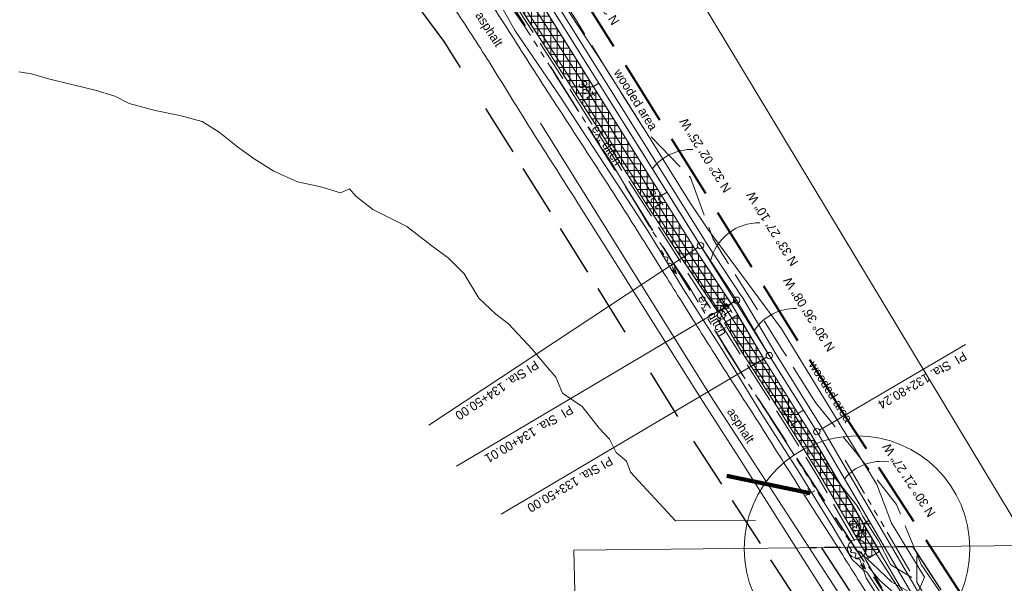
# Model space of a CAD drawing. Header units: feet. Extents: x 2433273 to 2447442, y 555003 to 575201.
# Tile 69 of 226: x 2437702 to 2438468, y 563409 to 563847. Entities that reach past the tile are written whole.
import ezdxf
from ezdxf.enums import TextEntityAlignment as Align

# ---------------------------------------------------------------- set-up
doc = ezdxf.new("R2010")
doc.units = ezdxf.units.FT
doc.header["$LTSCALE"] = 50
doc.header["$MEASUREMENT"] = 0
for name, pattern in [('cl20', [100, 5, -5, 80, -5, 5]), ('cl50', [100, 7.5, -7.5, 70, -7.5, 7.5]), ('constlimit', [0.85, 0.65, -0.1, -0.1]), ('DASHED2', [0.374999, 0.25, -0.125]), ('DGN Style 2', [484.236387, 290.541832, -193.694555]), ('DGN Style 3', [677.930942, 484.236387, -193.694555]), ('esmtshpr', [5.35, 1, -0.175, -0.175, 4]), ('esmtuex', [4.65, 0.8, -0.275, -0.275, 0.8, -0.3, 0.8, -0.3, 0.8, -0.3]), ('fencepr', [1, 0.925, 0.075]), ('rowex', [4.85, 0.8, -0.375, -0.375, 0.8, -0.3, 0.8, -0.3, 0.8, -0.3]), ('stream', [1.4, 0.7, -0.1, 0.1, -0.1, 0.1, -0.1, 0.1, -0.1]), ('treert', [0.3, -0.15, -0.15])]:
    doc.linetypes.add(name, pattern=pattern)
for name, color, linetype, lineweight in [('DR_P_Ditch', 133, 'stream', 13), ('DR_X_Ditch', 133, 'stream', 0), ('DR_X_Flow_Arrow', 151, 'Continuous', 0), ('DV_X_Property_Line', 7, 'Continuous', 0), ('GE_P_CL_50', 7, 'cl50', 13), ('PV_P_Bikeway', 193, 'Continuous', 13), ('PV_X_EOP', 7, 'DGN Style 3', 0), ('RD_P_Fence', 230, 'fencepr', 13), ('RD_X_GR_Rt', 97, 'Continuous', 0), ('RW_P_Const_Limits', 120, 'constlimit', 0), ('RW_P_Esmt_SH', 193, 'esmtshpr', 40), ('RW_X_CL_20', 6, 'cl20', 0), ('RW_X_Esmt_U', 6, 'esmtuex', 30), ('RW_X_Fee_RW', 6, 'rowex', 30), ('SN_X_Public', 3, 'Continuous', 0), ('SV_X_Break_Lines', 4, 'DGN Style 2', 0), ('SV_X_Text', 7, 'Continuous', 0), ('UT_X_Electric_Cells', 1, 'Continuous', 0), ('UT_X_Overhead_Electric', 1, 'Continuous', 0), ('UT_X_Telecom_Cells', 30, 'Continuous', 0), ('VG_P_Cells', 3, 'Continuous', 13), ('VG_X_Tree_Line_Rt', 3, 'treert', 0)]:
    doc.layers.add(name, color=color, linetype=linetype, lineweight=lineweight)
doc.layers.add('GK_Visualization', color=30, linetype='Continuous', lineweight=13, plot=False)
doc.styles.add('Slanted-Normal LS 0.50', font='font31.shx', dxfattribs={"height": 0.14})
doc.styles.add('Slanted-Normal LS 0.50_0', font='font31.shx')
doc.styles.add('Style-font30', font='font30.shx')
doc.styles.add('Style-font31', font='font31.shx')
doc.dimstyles.new('Dec-0  Slanted', dxfattribs={"dimscale": 50, "dimtxt": 0.14, "dimasz": 0.14, "dimexe": 0.07, "dimexo": 0.07, "dimgap": 0.07, "dimtad": 1, "dimdec": 0, "dimzin": 3, "dimdsep": 46, "dimtxsty": 'Slanted-Normal LS 0.50_0', "dimcen": 0.09, "dimclrd": 97, "dimclre": 97, "dimclrt": 7, "dimadec": 0, "dimazin": 3, "dimtfac": 1, "dimtdec": 0, "dimtofl": 0, "dimtmove": 1, "dimatfit": 1, "dimfxl": 1, "dimtzin": 3, "dimlwd": 0, "dimlwe": 0, "dimarcsym": 0})

# ---------------------------------------------------------------- blocks, each defined once
blk = doc.blocks.new('X_61')
at = {"layer": 'GK_Visualization', "color": 1, "linetype": 'Continuous', "lineweight": 0}
for p, q in [((-0.07, -0.07), (0.07, 0.07)), ((-0.07, 0.07), (0.07, -0.07))]:
    blk.add_line(p, q, dxfattribs=at)
blk = doc.blocks.new('DFL-X_18')
at = {"layer": 'DR_X_Flow_Arrow', "color": 151, "linetype": 'Continuous', "lineweight": 0, "flags": 128}
blk.add_lwpolyline([(-0.08, -0.021), (0, 0), (-0.08, 0.022)], dxfattribs=at)
at = {"layer": 'DR_X_Flow_Arrow', "color": 151, "linetype": 'Continuous', "lineweight": 0}
blk.add_open_spline([(0, 0), (-0.028, 0), (-0.055, 0), (-0.083, 0), (-0.094, 0), (-0.105, 0.005), (-0.116, 0.008), (-0.123, 0.01), (-0.13, 0.013), (-0.137, 0.015), (-0.155, 0.02), (-0.164, -0.02), (-0.179, -0.022), (-0.197, -0.024), (-0.213, 0.018), (-0.228, 0.019), (-0.244, 0.021), (-0.265, -0.028), (-0.284, -0.022), (-0.291, -0.019), (-0.287, 0.001), (-0.295, 0.001), (-0.313, 0), (-0.332, 0), (-0.35, 0)], degree=3, knots=[0, 0, 0, 0, 0.203531, 0.203531, 0.203531, 0.286234, 0.286234, 0.286234, 0.340272, 0.340272, 0.340272, 0.477755, 0.477755, 0.477755, 0.633727, 0.633727, 0.633727, 0.804111, 0.804111, 0.804111, 0.865463, 0.865463, 0.865463, 1, 1, 1, 1], dxfattribs=at)
blk = doc.blocks.new('DFL-X_19')
at = {"layer": 'DR_X_Flow_Arrow', "color": 151, "linetype": 'Continuous', "lineweight": 0, "flags": 128}
blk.add_lwpolyline([(-0.08, -0.021), (0, 0), (-0.08, 0.022)], dxfattribs=at)
at = {"layer": 'DR_X_Flow_Arrow', "color": 151, "linetype": 'Continuous', "lineweight": 0}
blk.add_open_spline([(0, 0), (-0.028, 0), (-0.055, 0), (-0.083, 0), (-0.094, 0), (-0.105, 0.005), (-0.116, 0.008), (-0.123, 0.01), (-0.13, 0.013), (-0.137, 0.015), (-0.155, 0.02), (-0.164, -0.02), (-0.179, -0.022), (-0.197, -0.024), (-0.213, 0.018), (-0.228, 0.02), (-0.244, 0.021), (-0.265, -0.028), (-0.284, -0.022), (-0.291, -0.019), (-0.287, 0.001), (-0.295, 0.001), (-0.313, 0), (-0.332, 0), (-0.35, 0)], degree=3, knots=[0, 0, 0, 0, 0.203531, 0.203531, 0.203531, 0.286234, 0.286234, 0.286234, 0.340272, 0.340272, 0.340272, 0.477755, 0.477755, 0.477755, 0.633727, 0.633727, 0.633727, 0.804111, 0.804111, 0.804111, 0.865463, 0.865463, 0.865463, 1, 1, 1, 1], dxfattribs=at)
blk = doc.blocks.new('X_163')
at = {"layer": 'GK_Visualization', "color": 1, "linetype": 'Continuous', "lineweight": 0}
for p, q in [((-0.07, -0.07), (0.07, 0.07)), ((-0.07, 0.07), (0.07, -0.07))]:
    blk.add_line(p, q, dxfattribs=at)
blk = doc.blocks.new('X_164')
at = {"layer": 'GK_Visualization', "color": 1, "linetype": 'Continuous', "lineweight": 0}
for p, q in [((-0.07, -0.07), (0.07, 0.07)), ((-0.07, 0.07), (0.07, -0.07))]:
    blk.add_line(p, q, dxfattribs=at)
blk = doc.blocks.new('X_165')
at = {"layer": 'GK_Visualization', "color": 1, "linetype": 'Continuous', "lineweight": 0}
for p, q in [((-0.07, -0.07), (0.07, 0.07)), ((-0.07, 0.07), (0.07, -0.07))]:
    blk.add_line(p, q, dxfattribs=at)
blk = doc.blocks.new('TELP_12')
at = {"layer": 'UT_X_Telecom_Cells', "color": 30, "linetype": 'Continuous', "lineweight": 0}
for p, q in [((0.12, 0.15), (-0.04, 0.15)), ((0.04, 0.15), (-0.04, -0.15))]:
    blk.add_line(p, q, dxfattribs=at)
blk.add_circle((0, 0), 0.065, dxfattribs=at)
blk = doc.blocks.new('PP_26')
at = {"layer": 'UT_X_Electric_Cells', "color": 1, "linetype": 'Continuous', "lineweight": 0}
for p, q in [((0.043, 0.16), (-0.037, -0.14)), ((0.043, 0.16), (0.085, 0.16)), ((0.026, 0.096), (0.085, 0.096))]:
    blk.add_line(p, q, dxfattribs=at)
blk.add_circle((0, 0), 0.065, dxfattribs=at)
at = {"layer": 'UT_X_Electric_Cells', "color": 1, "linetype": 'Continuous', "lineweight": 0, "extrusion": (0, 0, -1)}
blk.add_arc((-0.086, 0.128), 0.0319, 88.8767, 271.1233, dxfattribs=at)
blk = doc.blocks.new('SGN1P_4')
at = {"layer": 'SN_X_Public', "color": 3, "linetype": 'Continuous', "lineweight": 0}
for p, q in [((0, 0), (-0.08, 0)), ((0, 0.08), (0, -0.08))]:
    blk.add_line(p, q, dxfattribs=at)

msp = doc.modelspace()

# ---------------------------------------------------------------- hatches: boundary and pattern name
at = {"layer": 'VG_P_Cells', "lineweight": 0}
h = msp.add_hatch(dxfattribs=at)
h.set_pattern_fill('ANSI37', color=256, scale=40, angle=45, style=0)
h.paths.add_polyline_path([(2438227.28, 563668.88), (2438052.74, 563947.76), (2438036.6, 563937.66), (2438054.38, 563913.39), (2438081.68, 563871.49), (2438108.75, 563829.45), (2438135.82, 563787.4), (2438162.88, 563745.36), (2438189.94, 563703.31), (2438217.01, 563661.27), (2438245.15, 563619.89), (2438255.4, 563626.31)])
h = msp.add_hatch(dxfattribs=at)
h.set_pattern_fill('ANSI37', color=256, scale=40, angle=45, style=0)
h.paths.add_polyline_path([(2438317.93, 563524.04), (2438280.81, 563583.35), (2438260.49, 563617.7), (2438250.32, 563611.33), (2438263.45, 563589.12), (2438271.14, 563577.17), (2438298.21, 563535.13), (2438324.45, 563493.1), (2438349.72, 563449.96), (2438362.36, 563428.39), (2438370.98, 563433.44), (2438370.99, 563433.44)])

# ---------------------------------------------------------------- linework, layer by layer
at = {"linetype": 'DASHED2', "ltscale": 1.000002}
msp.add_line((2438396.83, 563437.28), (2438316.24, 563436.43), dxfattribs=at)
at = {"layer": 'DR_P_Ditch', "flags": 128}
msp.add_lwpolyline([(2438394.58, 563418.29), (2438369.31, 563461.43), (2438344.04, 563504.57)], dxfattribs=at)
at = {"layer": 'DR_X_Ditch', "flags": 128}
for points in [[(2438174.09, 563716.52), (2438161.5, 563737.26), (2438127.28, 563790.67), (2438094.44, 563842.44), (2438067.62, 563881.5), (2438035.09, 563930.28), (2438028.85, 563937.24)], [(2438174.09, 563716.52), (2438193.2, 563684.09), (2438222.62, 563639.81), (2438250.7, 563591.99), (2438282.75, 563542.54), (2438310.64, 563498.87), (2438339.25, 563453.54), (2438358.71, 563426.07), (2438370.9, 563411.18), (2438387.94, 563396.19), (2438393.8, 563390.86), (2438394.24, 563388.32), (2438396.34, 563388.3), (2438398.35, 563386.65), (2438402.82, 563378.77), (2438404.83, 563368.38), (2438410.84, 563355), (2438410.66, 563347.99), (2438426.06, 563323.78), (2438426.94, 563322.08)]]:
    msp.add_lwpolyline(points, dxfattribs=at)
at = {"layer": 'DV_X_Property_Line'}
for p, q in [((2437701.09, 563806.61), (2437711, 563805.12)), ((2437711, 563805.12), (2437724.22, 563801.31)), ((2437724.22, 563801.31), (2437727.48, 563800.51)), ((2437727.48, 563800.51), (2437760.63, 563792.38)), ((2437760.63, 563792.38), (2437775.85, 563787.7)), ((2437775.85, 563787.7), (2437787, 563782.07)), ((2437787, 563782.07), (2437807.28, 563776.47)), ((2437807.28, 563776.47), (2437826.53, 563772.77)), ((2437826.53, 563772.77), (2437843.76, 563768.1)), ((2437843.76, 563768.1), (2437856.96, 563759.63)), ((2437856.96, 563759.63), (2437871.19, 563748.29)), ((2437871.19, 563748.29), (2437884.39, 563738.87)), ((2437884.39, 563738.87), (2437899.62, 563729.45)), ((2437899.62, 563729.45), (2437917.88, 563720.99)), ((2437917.88, 563720.99), (2437936.12, 563717.29)), ((2437936.12, 563717.29), (2437951.33, 563712.61)), ((2437951.33, 563712.61), (2437958.4, 563715.5)), ((2437958.4, 563715.5), (2437963.5, 563709.82)), ((2437963.5, 563709.82), (2437976.71, 563699.45)), ((2437976.71, 563699.45), (2438003.08, 563686.28)), ((2438003.08, 563686.28), (2438021.38, 563672.13)), ((2438021.38, 563672.13), (2438035.6, 563661.76)), ((2438035.6, 563661.76), (2438047.8, 563649.48)), ((2438047.8, 563649.48), (2438059.03, 563630.54)), ((2438059.03, 563630.54), (2438072.25, 563618.27)), ((2438072.25, 563618.27), (2438082.13, 563610.63)), ((2438082.13, 563610.63), (2438100.72, 563590.88)), ((2438100.72, 563590.88), (2438110.9, 563578.58)), ((2438110.9, 563578.58), (2438119.05, 563569.13)), ((2438119.05, 563569.13), (2438124.17, 563556.82)), ((2438124.17, 563556.82), (2438139.41, 563546.45)), ((2438139.41, 563546.45), (2438152.65, 563529.43)), ((2438152.65, 563529.43), (2438160.79, 563520.93)), ((2438160.79, 563520.93), (2438165.9, 563510.51)), ((2438165.9, 563510.51), (2438174.04, 563503.9)), ((2438174.04, 563503.9), (2438177.11, 563495.38)), ((2438177.11, 563495.38), (2438212.13, 563457.43)), ((2438212.13, 563457.43), (2438274.33, 563457.69)), ((2438847.09, 563442.02), (2438132.96, 563434.5)), ((2438152.56, 562640.28), (2438132.96, 563434.5))]:
    msp.add_line(p, q, dxfattribs=at)
at = {"layer": 'GE_P_CL_50'}
for p, q in [((2438231.57, 563671.45), (2438051.49, 563959.19)), ((2438259.64, 563628.96), (2438231.57, 563671.45)), ((2438285.1, 563585.92), (2438259.64, 563628.96)), ((2438322.11, 563526.77), (2438285.1, 563585.92)), ((2438451.46, 563305.92), (2438322.11, 563526.77))]:
    msp.add_line(p, q, dxfattribs=at)
at = {"layer": 'GE_P_CL_50', "linetype": 'Continuous'}
for p, q in [((2438152.47, 563797.83), (2438148.24, 563795.18)), ((2438205.53, 563713.06), (2438201.29, 563710.41)), ((2438229.48, 563670.07), (2438020.07, 563531.71)), ((2438257.49, 563627.69), (2438041.65, 563500.03)), ((2438259.64, 563628.96), (2438255.34, 563626.41)), ((2438437.89, 563594.59), (2438324.27, 563528.04)), ((2438282.95, 563584.65), (2438076.53, 563462.56)), ((2438311.63, 563543.53), (2438307.39, 563540.87)), ((2438362.66, 563457.54), (2438358.35, 563455.01))]:
    msp.add_line(p, q, dxfattribs=at)
for centre in [(2438231.57, 563671.45), (2438259.64, 563628.96), (2438285.1, 563585.92), (2438322.11, 563526.77)]:
    msp.add_circle(centre, 2.5, dxfattribs=at)
at = {"layer": 'GE_P_CL_50', "linetype": 'Continuous', "extrusion": (0, 0, -1)}
for centre, radius, start, end in [((-2438224.75, 563707.73), 38.55, 37.50521, 91.43229), ((-2438276.87, 563650.6), 38.55, 13.51877, 91.43229), ((-2438305.43, 563584.03), 38.55, 33.98936, 91.43229), ((-2438372.58, 563465.9), 37.79, 39.87457, 98.44725)]:
    msp.add_arc(centre, radius, start, end, dxfattribs=at)
at = {"layer": 'GK_Visualization', "color": 1, "flags": 128}
msp.add_lwpolyline([(2438832.38, 562716.15), (2438798.19, 562768.53), (2438737, 562891.28), (2438516.53, 563228.98), (2438451.46, 563305.92), (2438322.11, 563526.77), (2438051.49, 563959.19, 0.050315), (2438044.1, 563968.71), (2437880.68, 564140.54), (2437633.61, 564452.55)], format="xyb", dxfattribs=at)
msp.add_lwpolyline([(2438285.1, 563585.92), (2438259.64, 563628.96), (2438231.57, 563671.45)], dxfattribs=at)
at = {"layer": 'PV_P_Bikeway'}
for p, q in [((2438235.86, 563674.01), (2438055.73, 563961.84)), ((2438227.28, 563668.88), (2438047.25, 563956.54)), ((2438255.35, 563626.39), (2438227.28, 563668.88)), ((2438263.81, 563631.72), (2438235.74, 563674.2)), ((2438289.4, 563588.46), (2438263.94, 563631.51)), ((2438280.81, 563583.35), (2438255.35, 563626.39)), ((2438326.35, 563529.43), (2438289.39, 563588.49)), ((2438289.47, 563588.35), (2438289.39, 563588.49)), ((2438317.93, 563524.04), (2438280.81, 563583.35)), ((2438280.86, 563583.26), (2438280.81, 563583.35)), ((2438447.37, 563303.03), (2438317.8, 563524.25)), ((2438326.43, 563529.31), (2438326.35, 563529.43)), ((2438455.64, 563308.73), (2438326.43, 563529.31))]:
    msp.add_line(p, q, dxfattribs=at)
at = {"layer": 'PV_X_EOP', "flags": 128}
msp.add_lwpolyline([(2439040.14, 562309.3), (2439009.78, 562355.16), (2438971.34, 562413.47), (2438913.66, 562502.63), (2438858.72, 562587.13), (2438808.67, 562663.22), (2438771.18, 562721.04), (2438722.9, 562795.76), (2438682.95, 562856.26), (2438650.33, 562905.47), (2438611.11, 562965.48), (2438578.61, 563014.82), (2438534.35, 563081.25), (2438489.74, 563150.12), (2438459.1, 563197.43), (2438407.04, 563277.71), (2438370.55, 563334.35), (2438335.96, 563389.2), (2438298.93, 563447.36), (2438261.83, 563505.93), (2438231.63, 563553.18), (2438195.03, 563611.06), (2438162.75, 563662.18), (2438137.43, 563702.51)], dxfattribs=at)
at = {"layer": 'PV_X_EOP'}
for points, knots in [([(2437738.68, 564441.35), (2437720.9, 564441.13), (2437703.13, 564440.92), (2437685.35, 564440.71), (2437668.56, 564440.51), (2437651.78, 564439.93), (2437634.99, 564439.67), (2437617.86, 564439.4), (2437600.73, 564439.47), (2437583.6, 564439.24), (2437563.34, 564438.98), (2437543.08, 564438.4), (2437522.83, 564437.92), (2437506.58, 564437.54), (2437490.35, 564436.67), (2437474.12, 564435.8), (2437461.69, 564435.14), (2437449.61, 564432.12), (2437437.43, 564429), (2437427.84, 564426.54), (2437419.51, 564423.22), (2437411.47, 564415.29), (2437404.31, 564408.23), (2437401.14, 564400.03), (2437400.27, 564391.69), (2437399.58, 564385.08), (2437400.88, 564377.83), (2437404.34, 564371.38), (2437407.05, 564366.35), (2437409.78, 564361.77), (2437414.16, 564358.52), (2437418.57, 564355.24), (2437422.98, 564352.16), (2437427.57, 564349.24), (2437442.23, 564339.91), (2437456.8, 564330.46), (2437471.58, 564321.33), (2437486.7, 564311.99), (2437501.8, 564302.64), (2437516.98, 564293.4), (2437532.81, 564283.78), (2437548.7, 564274.25), (2437564.52, 564264.6), (2437581.06, 564254.5), (2437597.57, 564244.35), (2437614.12, 564234.27), (2437628.9, 564225.26), (2437643.68, 564216.26), (2437658.47, 564207.25), (2437675.31, 564196.99), (2437692.15, 564186.71), (2437709, 564176.44), (2437724.77, 564166.84), (2437740.63, 564157.4), (2437756.41, 564147.81), (2437773.76, 564137.27), (2437791.07, 564126.66), (2437808.19, 564115.76), (2437822.45, 564106.67), (2437836.71, 564097.59), (2437850.97, 564088.5), (2437865.18, 564078.28), (2437879.39, 564068.06), (2437893.6, 564057.83), (2437906.73, 564046.82), (2437919.87, 564035.8), (2437933, 564024.79), (2437946.01, 564012.17), (2437959.03, 563999.55), (2437972.04, 563986.93), (2437983.58, 563973.64), (2437995.13, 563960.35), (2438006.67, 563947.06), (2438018.72, 563930.8), (2438030.78, 563914.53), (2438042.84, 563898.27), (2438052.04, 563884.46), (2438061.24, 563870.65), (2438070.45, 563856.84), (2438081.36, 563840.47), (2438091.62, 563823.66), (2438102.32, 563807.15), (2438111.24, 563793.38), (2438120.16, 563779.61), (2438129.09, 563765.84), (2438139.84, 563749.28), (2438150.66, 563732.76), (2438161.38, 563716.17), (2438171.62, 563700.32), (2438181.62, 563684.32), (2438191.65, 563668.33), (2438200.74, 563653.83), (2438209.82, 563639.31), (2438218.91, 563624.81), (2438227.94, 563610.41), (2438236.97, 563596.01), (2438246.02, 563581.63), (2438256.07, 563565.67), (2438266.52, 563549.97), (2438276.63, 563534.04), (2438287.44, 563517.02), (2438298.1, 563499.9), (2438308.91, 563482.88), (2438319.89, 563465.61), (2438331.01, 563448.42), (2438341.94, 563431.12), (2438351.22, 563416.44), (2438360.47, 563401.74), (2438369.72, 563387.04), (2438379.78, 563371.04), (2438389.69, 563354.94), (2438399.85, 563339.01), (2438411.76, 563320.35), (2438423.98, 563301.89), (2438435.99, 563283.3), (2438447.16, 563266.03), (2438458.31, 563248.75), (2438469.48, 563231.48), (2438479.92, 563215.33), (2438490.32, 563199.15), (2438500.89, 563183.08), (2438510.59, 563168.34), (2438520.32, 563153.62), (2438530.04, 563138.88), (2438540.36, 563123.21), (2438550.71, 563107.55), (2438561.01, 563091.86), (2438570.87, 563076.84), (2438580.36, 563061.59), (2438590.09, 563046.49), (2438600.15, 563030.88), (2438610.24, 563015.29), (2438620.3, 562999.68), (2438629.84, 562984.86), (2438639.27, 562969.97), (2438648.82, 562955.15), (2438658.88, 562939.55), (2438669.25, 562924.16), (2438679.37, 562908.59), (2438689.76, 562892.59), (2438699.94, 562876.45), (2438710.33, 562860.45), (2438720.18, 562845.3), (2438730.45, 562830.42), (2438740.2, 562815.21), (2438750.07, 562799.84), (2438759.91, 562784.45), (2438769.74, 562769.05), (2438779.89, 562753.17), (2438790.02, 562737.29), (2438800.16, 562721.41), (2438809.45, 562706.87), (2438818.77, 562692.35), (2438828.16, 562677.88), (2438838.5, 562661.93), (2438848.97, 562646.06), (2438859.42, 562630.18), (2438871.62, 562611.63), (2438884.06, 562593.24), (2438896.14, 562574.62), (2438907.46, 562557.18), (2438918.7, 562539.69), (2438929.95, 562522.21), (2438942.38, 562502.9), (2438954.78, 562483.58), (2438967.22, 562464.28), (2438977.57, 562448.22), (2438988.15, 562432.32), (2438998.56, 562416.3), (2439008.97, 562400.27), (2439018.91, 562383.94), (2439029.48, 562368.02), (2439039.3, 562353.25), (2439049.12, 562338.48), (2439058.94, 562323.71)], [0, 0, 0, 0, 0.008391, 0.008391, 0.008391, 0.016317, 0.016317, 0.016317, 0.024404, 0.024404, 0.024404, 0.033969, 0.033969, 0.033969, 0.041641, 0.041641, 0.041641, 0.047512, 0.047512, 0.047512, 0.052131, 0.052131, 0.052131, 0.056242, 0.056242, 0.056242, 0.059501, 0.059501, 0.059501, 0.062047, 0.062047, 0.062047, 0.064614, 0.064614, 0.064614, 0.072814, 0.072814, 0.072814, 0.081201, 0.081201, 0.081201, 0.089946, 0.089946, 0.089946, 0.099094, 0.099094, 0.099094, 0.107266, 0.107266, 0.107266, 0.116579, 0.116579, 0.116579, 0.125294, 0.125294, 0.125294, 0.134876, 0.134876, 0.134876, 0.142857, 0.142857, 0.142857, 0.285714, 0.285714, 0.285714, 0.428571, 0.428571, 0.428571, 0.571429, 0.571429, 0.571429, 0.714286, 0.714286, 0.714286, 0.857143, 0.857143, 0.857143, 0.860938, 0.860938, 0.860938, 0.865439, 0.865439, 0.865439, 0.869191, 0.869191, 0.869191, 0.873707, 0.873707, 0.873707, 0.878023, 0.878023, 0.878023, 0.881937, 0.881937, 0.881937, 0.885824, 0.885824, 0.885824, 0.890137, 0.890137, 0.890137, 0.894749, 0.894749, 0.894749, 0.899429, 0.899429, 0.899429, 0.903401, 0.903401, 0.903401, 0.907724, 0.907724, 0.907724, 0.912786, 0.912786, 0.912786, 0.917489, 0.917489, 0.917489, 0.921887, 0.921887, 0.921887, 0.925923, 0.925923, 0.925923, 0.930216, 0.930216, 0.930216, 0.934324, 0.934324, 0.934324, 0.938571, 0.938571, 0.938571, 0.942602, 0.942602, 0.942602, 0.946847, 0.946847, 0.946847, 0.95121, 0.95121, 0.95121, 0.955343, 0.955343, 0.955343, 0.959521, 0.959521, 0.959521, 0.963829, 0.963829, 0.963829, 0.967775, 0.967775, 0.967775, 0.972122, 0.972122, 0.972122, 0.977199, 0.977199, 0.977199, 0.981954, 0.981954, 0.981954, 0.987205, 0.987205, 0.987205, 0.991573, 0.991573, 0.991573, 0.995944, 0.995944, 0.995944, 1, 1, 1, 1]), ([(2438137.43, 563702.51), (2438126.74, 563719.3), (2438116.06, 563736.09), (2438105.37, 563752.87), (2438092.42, 563773.23), (2438079.91, 563793.87), (2438067.07, 563814.31), (2438058.16, 563828.49), (2438048.99, 563842.49), (2438039.76, 563856.46), (2438030.12, 563871.06), (2438019.94, 563885.26), (2438009.64, 563899.41), (2437999.36, 563913.55), (2437988.53, 563927.21), (2437977.24, 563940.58), (2437966.29, 563953.55), (2437954.76, 563965.91), (2437942.75, 563977.91), (2437931.54, 563989.12), (2437920.07, 563999.98), (2437908.07, 564010.33), (2437896.37, 564020.43), (2437884.45, 564030.17), (2437872.24, 564039.63), (2437859.74, 564049.32), (2437847.14, 564058.81), (2437834.15, 564067.82), (2437820.05, 564077.59), (2437805.85, 564087.18), (2437791.2, 564096.07), (2437775.94, 564105.32), (2437760.64, 564114.52), (2437745.38, 564123.79), (2437721.9, 564138.04), (2437698.44, 564152.32), (2437674.95, 564166.56), (2437659.3, 564176.05), (2437643.6, 564185.46), (2437627.96, 564194.97), (2437611.39, 564205.04), (2437594.84, 564215.13), (2437578.28, 564225.21), (2437562.38, 564234.89), (2437546.47, 564244.57), (2437530.59, 564254.28), (2437515.22, 564263.68), (2437500.06, 564273.44), (2437484.76, 564282.96), (2437470.18, 564292.03), (2437455.61, 564301.09), (2437441.01, 564310.12), (2437425.31, 564319.83), (2437409.61, 564329.55), (2437393.8, 564339.08), (2437379.17, 564347.89), (2437364.54, 564356.71), (2437349.91, 564365.53)], [0, 0, 0, 0, 0.056986, 0.056986, 0.056986, 0.126095, 0.126095, 0.126095, 0.17404, 0.17404, 0.17404, 0.224113, 0.224113, 0.224113, 0.274119, 0.274119, 0.274119, 0.322632, 0.322632, 0.322632, 0.367949, 0.367949, 0.367949, 0.412131, 0.412131, 0.412131, 0.457368, 0.457368, 0.457368, 0.506433, 0.506433, 0.506433, 0.557556, 0.557556, 0.557556, 0.636206, 0.636206, 0.636206, 0.688628, 0.688628, 0.688628, 0.744142, 0.744142, 0.744142, 0.797454, 0.797454, 0.797454, 0.849065, 0.849065, 0.849065, 0.898219, 0.898219, 0.898219, 0.951081, 0.951081, 0.951081, 1, 1, 1, 1])]:
    msp.add_open_spline(points, degree=3, knots=knots, dxfattribs=at)
at = {"layer": 'RD_P_Fence'}
for p, q in [((2438399.9, 563409.82), (2438399.78, 563429.82)), ((2438420.12, 563375.3), (2438399.9, 563409.82))]:
    msp.add_line(p, q, dxfattribs=at)
at = {"layer": 'RD_X_GR_Rt', "flags": 128}
msp.add_lwpolyline([(2438420.7, 563317.42), (2438396.88, 563354.8), (2438373.85, 563391.95), (2438363.77, 563407.64), (2438360.46, 563413.14), (2438358.37, 563419.02), (2438357.27, 563422.65)], dxfattribs=at)
at = {"layer": 'RW_P_Const_Limits'}
msp.add_line((2438441.5, 563367.71), (2438403.23, 563423.35), dxfattribs=at)
at = {"layer": 'RW_P_Const_Limits', "flags": 128}
for points in [[(2438372.55, 563405.39), (2438360.2, 563426.82), (2438322.73, 563492.09), (2438296.51, 563534.07), (2438247.81, 563609.73), (2438242.4, 563618.14), (2438161.19, 563744.27), (2438107.07, 563828.37), (2438052.71, 563912.3), (2438034.99, 563936.47), (2438029.07, 563944.55), (2438025.59, 563949.3), (2438000.36, 563979.12), (2437985.5, 564000.18)], [(2438320.97, 563549.34), (2438320.97, 563549.34), (2438294.44, 563591.72), (2438267.92, 563634.11), (2438241.39, 563676.49), (2438223.73, 563724.46), (2438188.31, 563761.3), (2438161.6, 563803.46), (2438135.29, 563846.03), (2438108.91, 563888.16), (2438086.75, 563933.65)], [(2438403.23, 563423.35), (2438384.12, 563470.1), (2438353.1, 563509.88), (2438320.97, 563549.34)]]:
    msp.add_lwpolyline(points, dxfattribs=at)
at = {"layer": 'RW_P_Const_Limits'}
msp.add_point((2438216.61, 563603.5), dxfattribs=at)
at = {"layer": 'RW_P_Esmt_SH'}
for p, q in [((2438343.18, 563540.24), (2438068.13, 563979.72)), ((2438987.96, 562552.62), (2438343.18, 563540.24))]:
    msp.add_line(p, q, dxfattribs=at)
at = {"layer": 'RW_X_CL_20'}
for p, q in [((2438239.38, 563554.52), (2438057, 563847.14)), ((2438239.38, 563554.52), (2438057, 563847.14)), ((2439330.9, 561875.89), (2438239.32, 563554.6)), ((2439330.9, 561875.89), (2438239.32, 563554.6))]:
    msp.add_line(p, q, dxfattribs=at)
at = {"layer": 'RW_X_Esmt_U'}
for p, q in [((2438325.64, 563436.53), (2439337.6, 561880.25)), ((2438396.72, 563437.28), (2439387.9, 561912.96))]:
    msp.add_line(p, q, dxfattribs=at)
at = {"layer": 'RW_X_Fee_RW'}
for p, q in [((2438032.14, 563830.29), (2437906.92, 563998.29)), ((2438264.63, 563570.71), (2438081.74, 563864.14)), ((2438214.01, 563538.49), (2438032.14, 563830.29)), ((2439355.99, 561892.33), (2438264.63, 563570.71)), ((2439305.8, 561859.44), (2438214.01, 563538.49))]:
    msp.add_line(p, q, dxfattribs=at)
at = {"layer": 'SV_X_Break_Lines', "flags": 128}
for points in [[(2439939.08, 561027.64), (2439937, 561031.11), (2439929.28, 561042.55), (2439926.83, 561045.99), (2439928.12, 561046.65), (2439932.48, 561040.81), (2439939.08, 561031.11), (2439940.5, 561028.44), (2434762.32, 569617.07), (2434766.17, 569570.35), (2434771.59, 569523.5), (2434776.6, 569483.36), (2434783.98, 569457.22), (2434788.63, 569439.84), (2434794.69, 569434.9), (2434798.31, 569432.92), (2434803.06, 569435.73), (2434809.38, 569440.3), (2434807.88, 569450.49), (2434802.86, 569461.6), (2434798.94, 569493.67), (2434795.84, 569520.55), (2434790.67, 569569.8), (2434788.76, 569594.66)], [(2438170.74, 563713.64), (2438156.92, 563734.54), (2438122.52, 563787.01), (2438087.3, 563838.61), (2438064.53, 563879.44), (2438031.48, 563925.06), (2438006.43, 563960.43), (2437999.09, 563971.65), (2437998.96, 563983.88), (2437986.01, 563999.14), (2437962.16, 564024.03), (2437956.63, 564026.65), (2437925.35, 564052.11), (2437905.2, 564066.61), (2437889.66, 564074.13), (2437864.82, 564089.32), (2437843.04, 564104.46)], [(2438185.08, 563725.96), (2438174.38, 563742.68), (2438139.28, 563799.45), (2438106.5, 563849.87), (2438085.06, 563881.94), (2438044.26, 563935.38), (2438043.25, 563937.48), (2438030.17, 563945.65), (2438025.24, 563941.04)], [(2438395.94, 563413.29), (2438379.59, 563423.28), (2438370.12, 563441.89), (2438357.95, 563460.72), (2438355.56, 563465.39), (2438353.32, 563469.36), (2438333.07, 563494.94), (2438308.49, 563533.72), (2438281.9, 563575.87), (2438263.5, 563603.83), (2438235.66, 563645.51), (2438205.48, 563692.28), (2438185.08, 563725.96)], [(2438170.74, 563713.64), (2438190.56, 563683.06), (2438218, 563637.73), (2438248.53, 563590.6), (2438279.18, 563540.41), (2438307.46, 563496.26), (2438334.82, 563452.18), (2438349.66, 563427.26), (2438358.37, 563419.02), (2438361.08, 563417.59), (2438370.57, 563402.88), (2438378.21, 563394.04), (2438380.94, 563386.49), (2438389.21, 563372.57), (2438392.49, 563368.49), (2438406.34, 563346.75), (2438409.47, 563341.2), (2438417.79, 563327.85), (2438419.89, 563323.92), (2438424.63, 563314.68)], [(2438354.39, 563434.14), (2438365.27, 563424.2), (2438380.2, 563409.88), (2438394.77, 563401.57), (2438411, 563382.58), (2438414.17, 563362.25), (2438419.56, 563345.46), (2438428.61, 563329.14), (2438439.31, 563313.56)]]:
    msp.add_lwpolyline(points, dxfattribs=at)
at = {"layer": 'UT_X_Electric_Cells'}
for radius in [87.79, 7.31]:
    msp.add_circle((2438353.39, 563435.75), radius, dxfattribs=at)
at = {"layer": 'UT_X_Overhead_Electric', "flags": 128}
msp.add_lwpolyline([(2440484.94, 560125.89), (2440303.4, 560483.16), (2440077.36, 560814.73), (2439858.91, 561146.66), (2439663.79, 561442.6), (2439469.82, 561735.95), (2439281.04, 562024.84), (2439081.21, 562334.43), (2438862.95, 562669.03), (2438655.7, 562988.75), (2438247.85, 563617.47), (2438037.55, 563946.39), (2437842.2, 564172.7), (2437639.95, 564407.64)], dxfattribs=at)
at = {"layer": 'VG_P_Cells'}
for p, q in [((2438108.75, 563829.45), (2438081.68, 563871.49)), ((2438135.82, 563787.4), (2438108.75, 563829.45)), ((2438162.88, 563745.36), (2438135.82, 563787.4)), ((2438189.94, 563703.31), (2438162.88, 563745.36)), ((2438217.01, 563661.27), (2438189.94, 563703.31)), ((2438245.15, 563619.89), (2438216.76, 563661.66)), ((2438255.4, 563626.31), (2438245.15, 563619.89)), ((2438260.49, 563617.7), (2438250.32, 563611.33)), ((2438263.45, 563589.12), (2438250.32, 563611.33)), ((2438271.14, 563577.17), (2438263.45, 563589.12)), ((2438298.21, 563535.13), (2438271.14, 563577.17)), ((2438324.45, 563493.1), (2438298.21, 563535.13)), ((2438349.72, 563449.96), (2438324.45, 563493.1)), ((2438362.36, 563428.39), (2438349.72, 563449.96)), ((2438370.98, 563433.44), (2438362.36, 563428.39))]:
    msp.add_line(p, q, dxfattribs=at)
at = {"layer": 'VG_P_Cells', "lineweight": 0, "flags": 128}
for points in [[(2438227.28, 563668.88), (2438052.74, 563947.76), (2438036.6, 563937.66), (2438054.38, 563913.39), (2438081.68, 563871.49), (2438108.75, 563829.45), (2438135.82, 563787.4), (2438162.88, 563745.36), (2438189.94, 563703.31), (2438217.01, 563661.27), (2438245.15, 563619.89), (2438255.4, 563626.31), (2438227.28, 563668.88)], [(2438317.93, 563524.04), (2438280.81, 563583.35), (2438260.49, 563617.7), (2438250.32, 563611.33), (2438263.45, 563589.12), (2438271.14, 563577.17), (2438298.21, 563535.13), (2438324.45, 563493.1), (2438349.72, 563449.96), (2438362.36, 563428.39), (2438370.98, 563433.44), (2438370.99, 563433.44), (2438317.93, 563524.04)]]:
    msp.add_lwpolyline(points, close=True, dxfattribs=at)
at = {"layer": 'VG_X_Tree_Line_Rt', "flags": 128}
for points in [[(2437697.81, 564437.41), (2437682.62, 564420.69), (2437692.04, 564394.28), (2437723.83, 564357.47), (2437757.16, 564317.66), (2437805.02, 564269.73), (2437847.45, 564229.15), (2437876.54, 564187.1), (2437918.83, 564147.39), (2437940.78, 564109.36), (2437957.2, 564089.33), (2437978.92, 564069.73), (2437987.17, 564059.19), (2438005.77, 564032.86), (2438013.65, 564021.86), (2438027.83, 563990.42), (2438046.04, 563976.36), (2438061, 563964), (2438075.78, 563945.23), (2438101.17, 563902.76), (2438123.77, 563861.59), (2438156.02, 563812.3), (2438191.38, 563756.3), (2438223.13, 563705.55)], [(2438223.13, 563705.55), (2438237.36, 563684.38), (2438294.66, 563606.83), (2438341.61, 563530.05), (2438368.71, 563485.58), (2438380.15, 563455.62), (2438405.82, 563413.46), (2438400.1, 563400.33), (2438413.55, 563392.24), (2438433.14, 563378.79), (2438458.42, 563351.01), (2438488.21, 563309.13), (2438519.25, 563264.56), (2438554.21, 563215.53), (2438581.56, 563183.01)]]:
    msp.add_lwpolyline(points, dxfattribs=at)

# ---------------------------------------------------------------- block references
at = {"layer": 'DR_X_Flow_Arrow', "color": 151, "linetype": 'Continuous', "lineweight": 0}
for name, p, xscale, yscale, zscale, rotation in [('DFL-X_19', (2438212.99, 563649.52), 62.5, 62.5, 62.5, 303.5915450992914), ('DFL-X_18', (2438359.99, 563419.9), 62.50000000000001, 62.50000000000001, 62.50000000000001, 306.7590873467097)]:
    msp.add_blockref(name, p, dxfattribs=dict(at, xscale=xscale, yscale=yscale, zscale=zscale, rotation=rotation))
at = {"layer": 'GK_Visualization', "color": 1, "linetype": 'Continuous', "lineweight": 0}
for name, p in [('X_165', (2438231.57, 563671.45)), ('X_164', (2438259.64, 563628.96)), ('X_163', (2438285.1, 563585.92)), ('X_61', (2438322.11, 563526.77))]:
    msp.add_blockref(name, p, dxfattribs=at)
at = {"layer": 'SN_X_Public', "color": 3, "linetype": 'Continuous', "lineweight": 0, "xscale": 50.00000000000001, "yscale": 50.00000000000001, "zscale": 50.00000000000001, "rotation": 297.420805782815}
msp.add_blockref('SGN1P_4', (2438317, 563478.95), dxfattribs=at)
at = {"layer": 'UT_X_Electric_Cells', "color": 1, "linetype": 'Continuous', "lineweight": 0, "xscale": 50, "yscale": 50, "zscale": 50}
msp.add_blockref('PP_26', (2438247.85, 563617.47), dxfattribs=at)
at = {"layer": 'UT_X_Telecom_Cells', "color": 30, "linetype": 'Continuous', "lineweight": 0, "xscale": 50, "yscale": 50, "zscale": 50}
msp.add_blockref('TELP_12', (2438357.21, 563447.65), dxfattribs=at)

# ---------------------------------------------------------------- texts
at = {"layer": 'GE_P_CL_50', "linetype": 'Continuous', "style": 'Style-font31'}
for s, rotation, p in [('N 32%%d 02\' 25" W', 122.04037, (2438145.3, 563870.2)), ('N 32%%d 02\' 25" W', 122.04037, (2438232.39, 563739.85)), ('N 33%%d 27\' 10" W', 122.04037, (2438284.51, 563682.72)), ('N 30%%d 36\' 08" W', 122.04037, (2438313.07, 563616.15)), ('N 30%%d 21\' 27" W', 123.13908, (2438390.79, 563487.16))]:
    msp.add_text(s, height=7, rotation=rotation, dxfattribs=at).set_placement(p, align=Align.TOP_CENTER)
for s, rotation, p in [('136', 122.04037, (2438145.98, 563794.06)), ('135', 122.04037, (2438199.07, 563709.25)), ('134', 120.60211, (2438253.02, 563625.42)), ('133', 122.04037, (2438305.21, 563539.64)), ('132', 120.3575, (2438356.19, 563453.75))]:
    msp.add_text(s, height=7, rotation=rotation, dxfattribs=at).set_placement(p, align=Align.CENTER)
for s, rotation, p in [('PI  Sta. 132+80.24', 210.3575, (2438436.07, 563589.39)), ('PI Sta. 134+50.00', 213.45277, (2438102.7, 563582.58)), ('PI  Sta. 134+00.01', 210.60211, (2438129.86, 563547.65)), ('PI Sta. 133+50.00', 210.60211, (2438160.69, 563507.83))]:
    msp.add_text(s, height=7, rotation=rotation, dxfattribs=at).set_placement(p)
at = {"layer": 'GK_Visualization', "color": 1, "style": 'Style-font30'}
for s, p in [('TEMP10022', (2438231.57, 563671.45)), ('TEMP10021', (2438259.64, 563628.96)), ('TEMP10020', (2438285.1, 563585.92)), ('TEMP42', (2438322.11, 563526.77))]:
    msp.add_text(s, height=0.14, dxfattribs=at).set_placement(p, align=Align.RIGHT)
at = {"layer": 'SV_X_Text', "style": 'Slanted-Normal LS 0.50'}
for s, rotation, p in [('asphalt', 303.04394, (2438056.03, 563850.63)), ('wooded area', 302.27008, (2438163.81, 563806.09)), ('ex. ditch', 302.64787, (2438146.44, 563762.38)), ('ex. ditch', 300.42741, (2438229.18, 563630.53)), ('wooded area', 302.27008, (2438315.46, 563578.88)), ('asphalt', 302.58246, (2438251.89, 563542.4))]:
    msp.add_text(s, height=7, rotation=rotation, dxfattribs=at).set_placement(p)

# ---------------------------------------------------------------- leaders
at = {"layer": 'SV_X_Text', "color": 97, "linetype": 'Continuous', "lineweight": 0, "annotation_type": 0, "has_hookline": 1, "hookline_direction": 1, "text_width": 128}
msp.add_leader([(2438317, 563478.95), (2438252.02, 563492.41)], dimstyle='Dec-0  Slanted', override={"dimtad": 0, "dimclrd": 0, "dimlwd": 65534}, dxfattribs=at)

doc.saveas('drawing.dxf')
